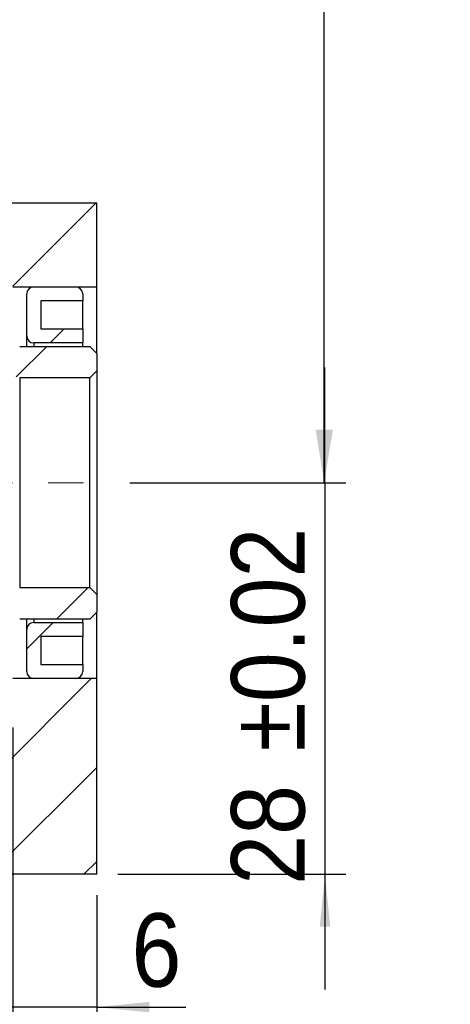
# Model space of a CAD drawing. Header units: millimetres. Extents: x 57 to 400, y 0 to 298.
# Tile 5 of 7: x 352 to 382, y 37 to 108. Entities that reach past the tile are written whole.
import ezdxf

# ---------------------------------------------------------------- set-up
doc = ezdxf.new("R2010")
doc.units = ezdxf.units.MM
doc.header["$LTSCALE"] = 1.5
doc.linetypes.add('CENTERX2', pattern=[20.32, 12.7, -2.54, 2.54, -2.54])
doc.layers.add('FORMAT', color=7, linetype='Continuous')
doc.styles.add('SLDTEXTSTYLE1', font='GOTHIC.TTF', dxfattribs={"width": 0.913})
doc.styles.get("Standard").update_dxf_attribs({"font": 'GOTHIC.TTF'})
doc.dimstyles.new('SLDDIMSTYLE0', dxfattribs={"dimtxt": 5.25, "dimasz": 3.75, "dimexe": 0, "dimexo": 0.0625, "dimgap": 1.3125, "dimtad": 1, "dimrnd": 1e-09, "dimzin": 12, "dimdsep": 46, "dimtxsty": 'SLDTEXTSTYLE1', "dimsah": 1, "dimcen": 0.09, "dimadec": 0, "dimazin": 3, "dimtfac": 1, "dimtofl": 0, "dimtmove": 0, "dimatfit": 3, "dimfxl": 0, "dimfrac": 2, "dimtolj": 1, "dimtzin": 12, "dimarcsym": 0})
doc.dimstyles.new('SLDDIMSTYLE1', dxfattribs={"dimtxt": 5.25, "dimasz": 3.75, "dimexe": 0, "dimexo": 0.0625, "dimgap": 1.3125, "dimtad": 1, "dimrnd": 1e-09, "dimzin": 12, "dimdsep": 46, "dimtxsty": 'SLDTEXTSTYLE1', "dimsah": 1, "dimcen": 0.09, "dimadec": 0, "dimazin": 3, "dimtfac": 1, "dimtmove": 0, "dimatfit": 0, "dimfxl": 0, "dimfrac": 2, "dimtolj": 1, "dimtzin": 12, "dimarcsym": 0})
doc.dimstyles.new('SLDDIMSTYLE2', dxfattribs={"dimtxt": 0.18, "dimasz": 3.75, "dimexe": 0, "dimexo": 0.0625, "dimgap": 0, "dimtad": 0, "dimtih": 1, "dimtoh": 1, "dimdec": 0, "dimrnd": 1e-09, "dimzin": 0, "dimdsep": 46, "dimtxsty": 'Standard', "dimsah": 1, "dimcen": 0.09, "dimadec": 0, "dimazin": 0, "dimtfac": 3.75, "dimtdec": 0, "dimtofl": 0, "dimtmove": 0, "dimatfit": 3, "dimfxl": 0, "dimfrac": 2, "dimtolj": 1, "dimtzin": 0, "dimarcsym": 0})
doc.dimstyles.new('SLDDIMSTYLE4', dxfattribs={"dimtxt": 5.25, "dimasz": 3.75, "dimexe": 0, "dimexo": 0.0625, "dimgap": 1.3125, "dimtad": 1, "dimrnd": 1e-09, "dimzin": 12, "dimdsep": 46, "dimtxsty": 'SLDTEXTSTYLE1', "dimsah": 1, "dimcen": 0.09, "dimadec": 0, "dimazin": 3, "dimtol": 1, "dimtp": 0.02, "dimtm": 0.02, "dimtfac": 1, "dimtmove": 0, "dimatfit": 0, "dimfxl": 0, "dimfrac": 2, "dimtolj": 1, "dimarcsym": 0})

# ---------------------------------------------------------------- blocks, each defined once
blk = doc.blocks.new('_D_13')
at = {"layer": 'FORMAT', "color": 7}
for p, q in [((351.137, 56.905), (351.137, 35.406)), ((357.137, 44.905), (357.137, 35.406)), ((351.137, 36.906), (342.887, 36.906)), ((357.137, 36.906), (351.137, 36.906)), ((357.137, 36.906), (363.504, 36.906))]:
    blk.add_line(p, q, dxfattribs=at)
for points in [[(351.137, 36.906), (347.387, 37.281), (347.387, 36.531)], [(357.137, 36.906), (360.887, 36.531), (360.887, 37.281)]]:
    blk.add_solid(points, dxfattribs=at)
at = {"layer": 'FORMAT', "color": 7, "insert": (359.625, 43.612), "char_height": 5.25, "attachment_point": 1, "style": 'SLDTEXTSTYLE1'}
blk.add_mtext('6', dxfattribs=at)
blk = doc.blocks.new('_D_15')
at = {"layer": 'FORMAT', "color": 7}
for p, q in [((357.137, 44.905), (357.137, 25.932)), ((260.137, 29.905), (260.137, 25.932)), ((357.137, 27.432), (260.137, 27.432))]:
    blk.add_line(p, q, dxfattribs=at)
for points in [[(260.137, 27.432), (263.887, 27.057), (263.887, 27.807)], [(357.137, 27.432), (353.387, 27.807), (353.387, 27.057)]]:
    blk.add_solid(points, dxfattribs=at)
at = {"layer": 'FORMAT', "color": 7, "insert": (303.049, 34.138), "char_height": 5.25, "attachment_point": 1, "style": 'SLDTEXTSTYLE1'}
blk.add_mtext('97', dxfattribs=at)
blk = doc.blocks.new('_D_16')
at = {"layer": 'FORMAT', "color": 7}
for p, q in [((373.445, 74.405), (373.445, 82.655)), ((359.497, 74.405), (374.945, 74.405)), ((373.445, 74.405), (373.445, 46.405)), ((358.637, 46.405), (374.945, 46.405)), ((373.445, 46.405), (373.445, 38.155))]:
    blk.add_line(p, q, dxfattribs=at)
for points in [[(373.445, 74.405), (373.82, 78.155), (373.07, 78.155)], [(373.445, 46.405), (373.07, 42.655), (373.82, 42.655)]]:
    blk.add_solid(points, dxfattribs=at)
at = {"layer": 'FORMAT', "color": 7, "char_height": 5.25, "attachment_point": 1, "rotation": 90, "style": 'SLDTEXTSTYLE1'}
for s, insert in [(' ±0.02', (366.739, 53.416)), ('28', (366.739, 45.657))]:
    blk.add_mtext(s, dxfattribs=dict(at, insert=insert))

msp = doc.modelspace()

# ---------------------------------------------------------------- hatches: boundary and pattern name
at = {"linetype": 'Continuous', "lineweight": 18}
h = msp.add_hatch(dxfattribs=at)
h.set_pattern_fill('ANSI31', scale=1.5, style=0)
h.paths.add_polyline_path([(351.137, 88.405), (357.137, 88.405), (357.137, 94.405), (332.137, 94.405), (332.137, 90.405), (351.137, 90.405)], flags=0)
h = msp.add_hatch(dxfattribs=at)
h.set_pattern_fill('ANSI31', scale=1.5, style=0)
edge = h.paths.add_edge_path(flags=0)
edge.add_line((353.137, 85.405), (353.137, 87.405))
edge.add_line((353.137, 87.405), (356.137, 87.405))
edge.add_line((356.137, 87.405), (356.137, 87.905))
edge.add_arc((355.637, 87.905), 0.5, 360, 450)
edge.add_line((355.637, 88.405), (352.637, 88.405))
edge.add_arc((352.637, 87.905), 0.5, 90, 180)
edge.add_line((352.137, 87.905), (352.137, 84.905))
edge.add_arc((352.637, 84.905), 0.5, 180, 270)
edge.add_line((352.637, 84.405), (356.137, 84.405))
edge.add_line((356.137, 84.405), (356.137, 85.405))
edge.add_line((356.137, 85.405), (353.137, 85.405))
h = msp.add_hatch(dxfattribs=at)
h.set_pattern_fill('ANSI31', scale=1.5, style=0)
edge = h.paths.add_edge_path(flags=0)
edge.add_line((351.637, 81.905), (356.637, 81.905))
edge.add_line((356.637, 81.905), (357.137, 82.405))
edge.add_line((357.137, 82.405), (357.137, 83.655))
edge.add_line((357.137, 83.655), (356.637, 84.155))
edge.add_line((356.637, 84.155), (351.637, 84.155))
edge.add_arc((351.637, 83.655), 0.5, 90, 180)
edge.add_line((351.137, 83.655), (351.137, 82.405))
edge.add_arc((351.637, 82.405), 0.5, 180, 270)
h = msp.add_hatch(dxfattribs=at)
h.set_pattern_fill('ANSI31', scale=1.5, style=0)
edge = h.paths.add_edge_path(flags=0)
edge.add_line((357.137, 65.155), (357.137, 66.405))
edge.add_line((357.137, 66.405), (356.637, 66.905))
edge.add_line((356.637, 66.905), (351.637, 66.905))
edge.add_arc((351.637, 66.405), 0.5, 90, 180)
edge.add_line((351.137, 66.405), (351.137, 65.155))
edge.add_arc((351.637, 65.155), 0.5, 180, 270)
edge.add_line((351.637, 64.655), (356.637, 64.655))
edge.add_line((356.637, 64.655), (357.137, 65.155))
h = msp.add_hatch(dxfattribs=at)
h.set_pattern_fill('ANSI31', scale=1.5, style=0)
edge = h.paths.add_edge_path(flags=0)
edge.add_line((353.137, 61.405), (353.137, 63.405))
edge.add_line((353.137, 63.405), (356.137, 63.405))
edge.add_line((356.137, 63.405), (356.137, 64.405))
edge.add_line((356.137, 64.405), (352.637, 64.405))
edge.add_arc((352.637, 63.905), 0.5, 90, 180)
edge.add_line((352.137, 63.905), (352.137, 60.905))
edge.add_arc((352.637, 60.905), 0.5, 180, 270)
edge.add_line((352.637, 60.405), (355.637, 60.405))
edge.add_arc((355.637, 60.905), 0.5, 270, 360)
edge.add_line((356.137, 60.905), (356.137, 61.405))
edge.add_line((356.137, 61.405), (353.137, 61.405))
h = msp.add_hatch(dxfattribs=at)
h.set_pattern_fill('ANSI31', scale=1.5, style=0)
h.paths.add_polyline_path([(357.137, 46.405), (357.137, 60.405), (351.137, 60.405), (351.137, 58.405), (332.137, 58.405), (332.137, 46.405)], flags=0)

# ---------------------------------------------------------------- linework, layer by layer
at = {"color": 7, "linetype": 'Continuous', "lineweight": 25}
for p, q in [((357.137, 94.405), (332.137, 94.405)), ((357.137, 88.405), (357.137, 94.405)), ((351.137, 88.405), (357.137, 88.405)), ((352.637, 88.405), (355.637, 88.405)), ((357.137, 83.655), (357.137, 88.405)), ((352.137, 84.905), (352.137, 87.905)), ((356.137, 87.405), (353.137, 87.405)), ((353.137, 87.405), (353.137, 85.405)), ((356.137, 87.905), (356.137, 87.405)), ((356.137, 85.405), (356.137, 87.405)), ((353.137, 85.405), (356.137, 85.405)), ((356.137, 85.405), (356.137, 84.405)), ((352.137, 84.155), (352.137, 84.905)), ((351.637, 84.155), (356.637, 84.155)), ((356.137, 84.405), (352.637, 84.405)), ((356.137, 84.155), (356.137, 84.405)), ((357.137, 83.655), (356.637, 84.155)), ((357.137, 83.655), (357.137, 82.405)), ((356.637, 81.905), (357.137, 82.405)), ((357.137, 82.405), (357.137, 66.405)), ((356.637, 81.905), (351.637, 81.905)), ((351.637, 81.905), (351.637, 66.905)), ((356.637, 66.905), (356.637, 81.905)), ((351.637, 66.905), (356.637, 66.905)), ((357.137, 66.405), (356.637, 66.905)), ((357.137, 66.405), (357.137, 65.155)), ((356.637, 64.655), (357.137, 65.155)), ((357.137, 60.405), (357.137, 65.155)), ((356.637, 64.655), (351.637, 64.655)), ((352.137, 63.905), (352.137, 64.655)), ((352.637, 64.405), (356.137, 64.405)), ((356.137, 64.405), (356.137, 64.655)), ((356.137, 64.405), (356.137, 63.405)), ((352.137, 60.905), (352.137, 63.905)), ((356.137, 63.405), (353.137, 63.405)), ((353.137, 63.405), (353.137, 61.405)), ((356.137, 61.405), (356.137, 63.405)), ((353.137, 61.405), (356.137, 61.405)), ((356.137, 61.405), (356.137, 60.905)), ((357.137, 60.405), (351.137, 60.405)), ((355.637, 60.405), (352.637, 60.405)), ((357.137, 46.405), (357.137, 60.405)), ((357.137, 46.405), (332.137, 46.405))]:
    msp.add_line(p, q, dxfattribs=at)
at = {"color": 8, "linetype": 'Continuous', "lineweight": 25}
for p, q in [((352.637, 84.405), (352.637, 84.155)), ((352.637, 64.655), (352.637, 64.405))]:
    msp.add_line(p, q, dxfattribs=at)
at = {"color": 7, "linetype": 'Continuous', "lineweight": 25}
for centre, start, end in [((352.637, 87.905), 90, 180), ((355.637, 87.905), 0, 90), ((352.637, 84.905), 180, 270), ((352.637, 63.905), 90, 180), ((352.637, 60.905), 180, 270), ((355.637, 60.905), 270, 0)]:
    msp.add_arc(centre, 0.5, start, end, dxfattribs=at)
at = {"layer": 'FORMAT', "color": 7, "linetype": 'CENTERX2', "lineweight": 18, "ltscale": 0.666667}
msp.add_line((318.103, 74.405), (357.997, 74.405), dxfattribs=at)

# ---------------------------------------------------------------- dimensions: what is measured, and where the dimension line sits
at = {"layer": 'FORMAT', "color": 7}
dim = msp.add_linear_dim(base=(373.445, 46.405), p1=(357.997, 74.405), p2=(357.137, 46.405), angle=90, dimstyle='SLDDIMSTYLE4', dxfattribs=at)
dim.commit()
dim.dimension.update_dxf_attribs({"geometry": '_D_16', "text_midpoint": (373.445, 59.216), "dimtype": 160})
for base, p2, dimstyle, picture, middle in [((351.137, 36.906), (351.137, 58.405), 'SLDDIMSTYLE1', '_D_13', (361.565, 36.906)), ((260.137, 27.432), (260.137, 31.405), 'SLDDIMSTYLE0', '_D_15', (306.928, 27.432))]:
    dim = msp.add_linear_dim(base=base, p1=(357.137, 46.405), p2=p2, dimstyle=dimstyle, dxfattribs=at)
    dim.commit()
    dim.dimension.update_dxf_attribs({"geometry": picture, "text_midpoint": middle, "dimtype": 160})

# ---------------------------------------------------------------- leaders
msp.add_leader([(373.393, 74.442), (373.393, 138.453), (324.847, 138.453)], dimstyle='SLDDIMSTYLE2', dxfattribs=at)

doc.saveas('drawing.dxf')
